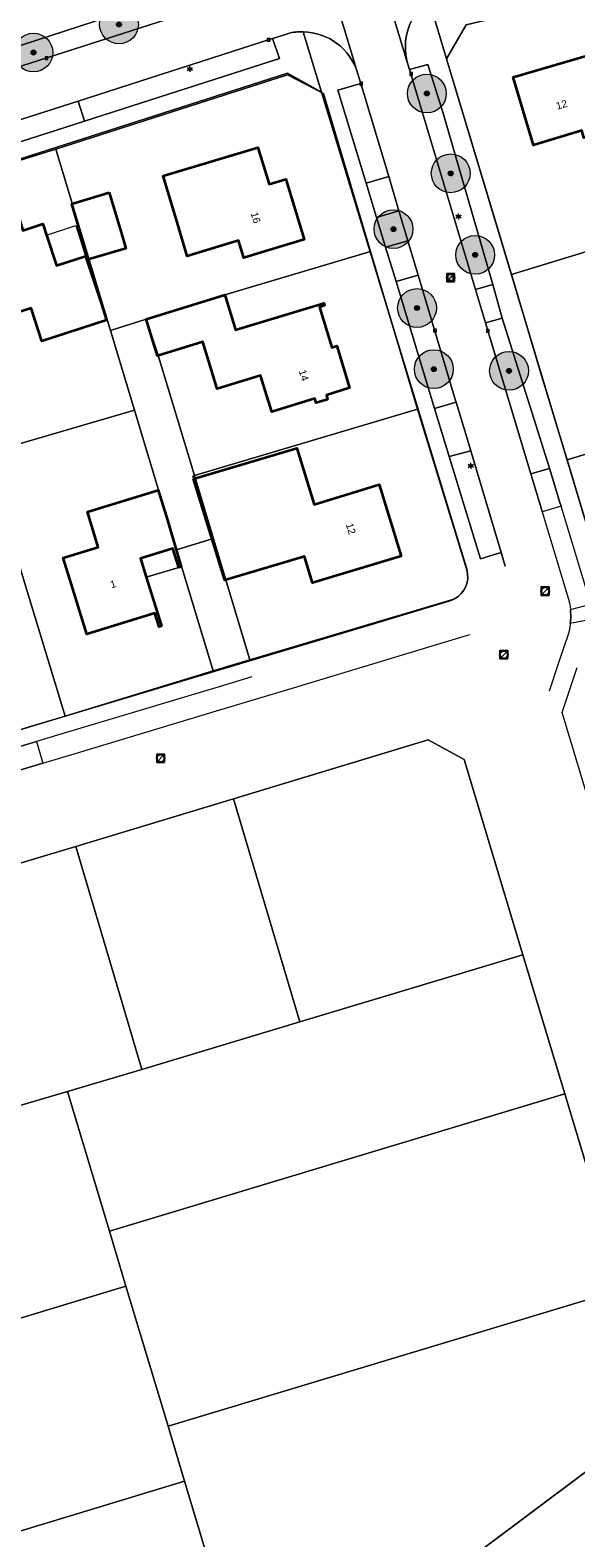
# Model space of a CAD drawing. Header units: metres. Extents: x 163543 to 168130, y 402678 to 405437.
# Tile 185 of 256: x 165309 to 165365, y 403552 to 403707. Entities that reach past the tile are written whole.
import ezdxf
from ezdxf.enums import TextEntityAlignment as Align

# ---------------------------------------------------------------- set-up
doc = ezdxf.new("R2010")
doc.units = ezdxf.units.M
doc.layers.get('0').update_dxf_attribs({"lineweight": 25})
for name, color, linetype, lineweight in [('X-CA190022.004-UO-BGT_Ondergrond$0$GE_314_WGDRijbaanLokaleweg_Vlak_GEM', 253, 'Continuous', 9), ('X-CA190022.004-UO-BGT_Ondergrond$0$GE_317_WGDVoetpad_Vlak_GEM', 253, 'Continuous', 9), ('X-CA190022.004-UO-BGT_Ondergrond$0$GE_322_WGDInrit_Vlak_GEM', 253, 'Continuous', 9), ('X-CA190022.004-UO-BGT_Ondergrond$0$GE_366_OWGBerm_groenvoorziening_Vlak_GEM', 253, 'Continuous', 9), ('X-CA190022.004-UO-BGT_Ondergrond$0$GE_367_OWGBerm_groenvoorziening_grasenk_GEM', 253, 'Continuous', 9), ('X-CA190022.004-UO-BGT_Ondergrond$0$GE_401_OTDErf_Vlak_GEM', 253, 'Continuous', 9), ('X-CA190022.004-UO-BGT_Ondergrond$0$GE_4502_GBKN_Huisnummer_Lijn_GEM', 7, 'Continuous', 9), ('X-CA190022.004-UO-BGT_Ondergrond$0$GE_601_PNDgrondvlakpand_Vlak_MV_GEM', 34, 'Continuous', 35), ('X-CA190022.004-UO-BGT_Ondergrond$0$GE_612_PanddeelOnderbouwOverbouw_Vlak_GEM', 253, 'Continuous', 9), ('X-CA190022.004-UO-BGT_Ondergrond$0$GE_613_PanddeelOnderbouwOverbouw_Lijn_GEM', 253, 'Continuous', 9), ('X-CA190022.004-UO-BGT_Ondergrond$0$GE_861_PALLichtmast_Punt_GEM', 253, 'Continuous', 9), ('X-CA190022.004-UO-BGT_Ondergrond$0$GE_885_PutInspectieofRioolput_Punt_GEM', 253, 'Continuous', 9), ('X-CA190022.004-UO-BGT_Ondergrond$0$GE_886_PutKolk_Punt_GEM', 253, 'Continuous', 9), ('X-CA190022.004-UO-BGT_Ondergrond$0$N-WE-RI-PUT_INSPECTIE-S', 253, 'Continuous', 9), ('X-CA190022.004-UO-DWM_Beplanting$0$B-WE-GR-BOOM-S AFKOMSTIG UIT BGT', 252, 'Continuous', 0), ('X-CA190022.004-UO-KAD_Percelen$0$B-WE-KG-GRENS_PERCEEL-GV', 150, 'Continuous', 9), ('X-CA190022.004-UO-WHM_Riolering gemeente_NLCS_v0.1$0$B-WE-RI-PUT-S', 214, 'Continuous', 15)]:
    doc.layers.add(name, color=color, linetype=linetype, lineweight=lineweight)
doc.layers.add('X-CA190022.004-UO-DWM_Beplanting$0$N-GV-GR-GRAS-A-200', color=7, linetype='Continuous')
doc.styles.add('X-CA190022.004-UO-BGT_Ondergrond$0$BGT_NAR', font='arial.ttf', dxfattribs={"height": 1})
doc.styles.add('X-CA190022.004-UO-BGT_Ondergrond$0$NLCS-ISO', font='NLCS-ISO.ttf')

# ---------------------------------------------------------------- blocks, each defined once
blk = doc.blocks.new('X-CA190022.004-UO-BGT_Ondergrond$0$SRI-KOLK-SO')
at = {"color": 0, "linetype": 'ByBlock', "lineweight": 18}
blk.add_lwpolyline([(-1.125, -1.125), (1.125, -1.125), (1.125, 1.125), (-1.125, 1.125)], close=True, dxfattribs=at)
at = {"color": 0, "linetype": 'ByBlock', "lineweight": 18, "style": 'X-CA190022.004-UO-BGT_Ondergrond$0$NLCS-ISO'}
blk.add_text('k', height=1.5, dxfattribs=at).set_placement((0, 0), align=Align.MIDDLE_CENTER)
blk = doc.blocks.new('X-CA190022.004-UO-BGT_Ondergrond$0$IMGEOKolk')
at = {"xscale": 5, "yscale": 5, "zscale": 5}
blk.add_blockref('X-CA190022.004-UO-BGT_Ondergrond$0$SRI-KOLK-SO', (0, 0), dxfattribs=at)
blk = doc.blocks.new('X-CA190022.004-UO-BGT_Ondergrond$0$N-SIE-WEG_LICHTMAST-SO')
h = blk.add_hatch(color=256)
h.paths.add_polyline_path([(1.2, 0.5, 0.658505), (-1.2, 0.5)])
h.paths.add_polyline_path([(-1.2, -0.5, 0.658505), (1.2, -0.5)])
at = {"flags": 128}
for points in [[(-2.2, 1.3), (-1.1, 0.6)], [(-1.2, 0.5), (1.2, 0.5)], [(0, 1.3), (0, 2.5)], [(1.1, 0.6), (2.2, 1.3)], [(-2.2, -1.3), (-1.1, -0.6)], [(-1.2, -0.5), (1.2, -0.5)], [(0, -1.3), (0, -2.5)], [(2.2, -1.3), (1.1, -0.6)]]:
    blk.add_lwpolyline(points, dxfattribs=at)
at = {"ltscale": 0.5}
blk.add_circle((0, 0), 1.27, dxfattribs=at)
at = {"style": 'X-CA190022.004-UO-BGT_Ondergrond$0$NLCS-ISO'}
blk.add_attdef('TYPE', text='', height=1.8, dxfattribs=at).set_placement((0, 2.5), align=Align.BOTTOM_CENTER)
blk = doc.blocks.new('X-CA190022.004-UO-BGT_Ondergrond$0$IMGEOLichtmastpaal')
at = {"xscale": 5, "yscale": 5, "zscale": 5}
blk.add_blockref('X-CA190022.004-UO-BGT_Ondergrond$0$N-SIE-WEG_LICHTMAST-SO', (0, 6.4), dxfattribs=at)
blk = doc.blocks.new('X-CA190022.004-UO-BGT_Ondergrond$0$SRI-PUT_INSPECTIEPUT_RIOOLPUT-SO')
at = {"color": 0, "linetype": 'ByBlock', "lineweight": 18}
blk.add_lwpolyline([(-1.12, -1.12), (1.12, -1.12), (1.12, 1.12), (-1.12, 1.12)], close=True, dxfattribs=at)
at = {"color": 0, "linetype": 'ByBlock', "lineweight": 18, "style": 'X-CA190022.004-UO-BGT_Ondergrond$0$NLCS-ISO'}
blk.add_text('r', height=1.5, dxfattribs=at).set_placement((0, 0.28), align=Align.MIDDLE_CENTER)
blk = doc.blocks.new('X-CA190022.004-UO-BGT_Ondergrond$0$IMGEOInspectierioolput')
at = {"layer": 'X-CA190022.004-UO-BGT_Ondergrond$0$N-WE-RI-PUT_INSPECTIE-S', "xscale": 10, "yscale": 10, "zscale": 10}
blk.add_blockref('X-CA190022.004-UO-BGT_Ondergrond$0$SRI-PUT_INSPECTIEPUT_RIOOLPUT-SO', (0, 0), dxfattribs=at)
blk = doc.blocks.new('X-CA190022.004-UO-WHM_Riolering gemeente_NLCS_v0.1$0$B-SRI-PUT_BETON-SO')
blk.add_line((-1.41, -1.41), (1.41, 1.41))
at = {"lineweight": -3, "flags": 128}
blk.add_lwpolyline([(2, -2), (2, 2), (-2, 2), (-2, -2)], close=True, dxfattribs=at)
at = {"lineweight": -3}
blk.add_circle((0, 0), 2, dxfattribs=at)
blk = doc.blocks.new('X-CA190022.004-UO-DWM_Beplanting$0$SGR-BOOM_01-SO')
at = {"linetype": 'ByBlock', "lineweight": 18}
h = blk.add_hatch(color=0, dxfattribs=at)
h.dxf.hatch_style = 1
edge = h.paths.add_edge_path()
edge.add_arc((0, 0), 0.25, 0, 360)
at = {"color": 0, "linetype": 'ByBlock', "lineweight": 18}
for radius in [2, 0.25]:
    blk.add_circle((0, 0), radius, dxfattribs=at)
blk = doc.blocks.new('X-CA190022.004-UO-DWM_Beplanting$0$IMGEOBoom')
at = {"transparency": 33554457}
h = blk.add_hatch(color=256, dxfattribs=at)
h.dxf.hatch_style = 1
edge = h.paths.add_edge_path()
edge.add_arc((0, 0), 100, 0, 360)
edge = h.paths.add_edge_path(flags=17)
edge.add_arc((0, 0), 12.5, 0, 360)
h = blk.add_hatch()
h.set_pattern_fill('ANGLE', color=256)
h.set_pattern_definition([(0, (0, 0), (0, 6.985), [5.08, -1.905]), (90, (0, 0), (-6.985, 4e-16), [5.08, -1.905])])
edge = h.paths.add_edge_path(flags=17)
edge.add_arc((0, 0), 12.5, 0, 360)
at = {"layer": 'X-CA190022.004-UO-DWM_Beplanting$0$N-GV-GR-GRAS-A-200'}
h = blk.add_hatch(color=256, dxfattribs=at)
h.dxf.hatch_style = 1
edge = h.paths.add_edge_path(flags=17)
edge.add_arc((0, 0), 12.5, 0, 360)
at = {"xscale": 50, "yscale": 50, "zscale": 50}
blk.add_blockref('X-CA190022.004-UO-DWM_Beplanting$0$SGR-BOOM_01-SO', (0, 0), dxfattribs=at)

msp = doc.modelspace()

# ---------------------------------------------------------------- linework, layer by layer
at = {"layer": 'X-CA190022.004-UO-BGT_Ondergrond$0$GE_314_WGDRijbaanLokaleweg_Vlak_GEM', "flags": 128}
for points in [[(165342.968, 403720.364), (165347.89, 403704.07), (165348.087, 403703.415), (165354.885, 403680.743), (165355.921, 403677.288), (165360.598, 403661.693), (165361.684, 403658.072), (165361.769, 403657.789), (165364.47, 403648.78), (165364.593, 403648.257), (165364.673, 403647.726), (165364.706, 403646.805), (165364.656, 403646.283), (165364.632, 403646.032), (165364.611, 403645.936), (165364.557, 403645.69), (165364.46, 403645.25), (165363.559, 403642.525), (165362.489, 403639.289)], [(165347.89, 403704.07), (165342.968, 403720.364)], [(165357.95, 403652.197), (165357.535, 403653.582), (165354.392, 403664.098), (165352.893, 403669.112), (165352.84, 403669.29), (165348.975, 403682.219), (165347.915, 403685.764), (165346.998, 403688.83), (165345.938, 403692.375), (165343.071, 403701.972), (165342.739, 403703.083), (165338.076, 403718.533)], [(165338.076, 403718.533), (165342.739, 403703.083)], [(165245.91, 403683.754), (165246.475, 403683.936), (165261.276, 403688.704), (165265.364, 403690.021), (165282.29, 403695.473), (165285.979, 403696.661), (165302.605, 403702.017), (165307.263, 403703.517), (165332.596, 403711.678), (165334.735, 403712.367)], [(165335.617, 403707.156), (165334.76, 403706.88), (165333.959, 403706.622), (165313.924, 403700.17), (165306.312, 403697.718)], [(165261.22, 403617.08), (165261.95, 403617.3), (165269.125, 403619.461), (165272.209, 403620.39), (165278.164, 403622.183), (165281.457, 403623.175), (165294.977, 403627.247), (165298.565, 403628.328), (165310.3, 403631.862), (165313.862, 403632.935), (165325.588, 403636.467), (165328.552, 403637.36), (165329.13, 403637.534), (165332.545, 403638.562), (165336.244, 403639.676), (165353.621, 403644.91), (165354.323, 403645.121)]]:
    msp.add_lwpolyline(points, dxfattribs=at)
at = {"layer": 'X-CA190022.004-UO-BGT_Ondergrond$0$GE_314_WGDRijbaanLokaleweg_Vlak_GEM'}
for centre, radius, start, end in [((165353.841, 403705.753), 6.185, 127.69109, 195.78958), ((165337.014, 403701.355), 5.967, 89.03971, 103.53984), ((165336.984, 403701.296), 6.026, 17.24903, 88.7606)]:
    msp.add_arc(centre, radius, start, end, dxfattribs=at)
at = {"layer": 'X-CA190022.004-UO-BGT_Ondergrond$0$GE_317_WGDVoetpad_Vlak_GEM', "flags": 128}
for points in [[(165453.285, 403731.719), (165353.94, 403708.04), (165351.9, 403704.52), (165350.06, 403710.647)], [(165334.735, 403712.367), (165332.596, 403711.678), (165332.074, 403713.543), (165317.082, 403708.853), (165306.614, 403705.437), (165302.1, 403703.843)], [(165350.06, 403710.647), (165351.9, 403704.52)], [(165337.114, 403707.321), (165339.01, 403701.1), (165335.5, 403703.05), (165248.22, 403675.01), (165246.4, 403671.07), (165244.825, 403677.752)], [(165245.776, 403678.222), (165246.357, 403678.409), (165246.748, 403678.535), (165247.35, 403676.46), (165260.369, 403680.648), (165263.257, 403681.576), (165274.463, 403685.179), (165277.823, 403686.26), (165292.418, 403690.955), (165296.022, 403692.114), (165307.013, 403695.648), (165314.595, 403698.087), (165334.69, 403704.55), (165333.959, 403706.622), (165334.76, 403706.88), (165335.617, 403707.156)], [(165354.035, 403651.763), (165339.01, 403701.1), (165337.114, 403707.321)], [(165366.981, 403646.73), (165364.656, 403646.283), (165364.706, 403646.805), (165364.673, 403647.726), (165366.788, 403648.274), (165363.707, 403658.38), (165363.589, 403658.768), (165362.519, 403662.277), (165357.644, 403677.768), (165356.661, 403681.233), (165351.533, 403699.024), (165349.958, 403703.953), (165348.087, 403703.415), (165347.89, 403704.07)], [(165351.9, 403704.52), (165369.27, 403646.64)], [(165342.739, 403703.083), (165343.071, 403701.972), (165340.7, 403701.29), (165343.619, 403691.681), (165344.694, 403688.141), (165345.625, 403685.079), (165346.701, 403681.539), (165350.677, 403668.45), (165352.183, 403663.495)], [(165352.183, 403663.495), (165355.39, 403652.94), (165357.535, 403653.582), (165357.95, 403652.197)], [(165259.17, 403616.879), (165257.73, 403622.99), (165260.9, 403621.2), (165327.708, 403641.232), (165343.489, 403645.964), (165352.48, 403648.66)], [(165366.794, 403627.138), (165363.825, 403637.08), (165365.346, 403641.727)], [(165331.845, 403640.768), (165328.463, 403639.75), (165324.887, 403638.675), (165313.194, 403635.156), (165309.631, 403634.084), (165297.86, 403630.542), (165294.275, 403629.463), (165280.737, 403625.389), (165277.484, 403624.41), (165271.615, 403622.644), (165268.533, 403621.717), (165261.43, 403619.58), (165261.95, 403617.3), (165261.22, 403617.08)]]:
    msp.add_lwpolyline(points, dxfattribs=at)
at = {"layer": 'X-CA190022.004-UO-BGT_Ondergrond$0$GE_317_WGDVoetpad_Vlak_GEM', "extrusion": (0, 0, -1)}
for centre, radius, start, end in [((-165353.841, 403705.753), 6.185, 344.21042, 52.30891), ((-165337.014, 403701.355), 5.967, 76.46016, 90.96029), ((-165336.984, 403701.296), 6.026, 91.2394, 162.75097)]:
    msp.add_arc(centre, radius, start, end, dxfattribs=at)
at = {"layer": 'X-CA190022.004-UO-BGT_Ondergrond$0$GE_322_WGDInrit_Vlak_GEM', "flags": 128}
for points in [[(165314.595, 403698.087), (165307.013, 403695.648), (165306.312, 403697.718), (165313.924, 403700.17), (165314.595, 403698.087)], [(165345.938, 403692.375), (165346.998, 403688.83), (165344.694, 403688.141), (165343.619, 403691.681), (165345.938, 403692.375)], [(165347.915, 403685.764), (165348.975, 403682.219), (165346.701, 403681.539), (165345.625, 403685.079), (165347.915, 403685.764)], [(165356.661, 403681.233), (165357.644, 403677.768), (165355.921, 403677.288), (165354.885, 403680.743), (165356.661, 403681.233)], [(165352.893, 403669.112), (165354.392, 403664.098), (165352.183, 403663.495), (165350.677, 403668.45), (165352.893, 403669.112)], [(165362.519, 403662.277), (165363.589, 403658.768), (165363.707, 403658.38), (165361.769, 403657.789), (165361.684, 403658.072), (165360.598, 403661.693), (165362.367, 403662.231), (165362.519, 403662.277)]]:
    msp.add_lwpolyline(points, dxfattribs=at)
at = {"layer": 'X-CA190022.004-UO-BGT_Ondergrond$0$GE_366_OWGBerm_groenvoorziening_Vlak_GEM', "flags": 128}
for points in [[(165348.087, 403703.415), (165349.958, 403703.953), (165351.533, 403699.024), (165356.661, 403681.233), (165354.885, 403680.743), (165348.087, 403703.415)], [(165357.644, 403677.768), (165362.519, 403662.277), (165362.367, 403662.231), (165360.598, 403661.693), (165355.921, 403677.288), (165357.644, 403677.768)], [(165354.392, 403664.098), (165357.535, 403653.582), (165355.39, 403652.94), (165352.183, 403663.495), (165354.392, 403664.098)]]:
    msp.add_lwpolyline(points, dxfattribs=at)
at = {"layer": 'X-CA190022.004-UO-BGT_Ondergrond$0$GE_367_OWGBerm_groenvoorziening_grasenk_GEM', "flags": 128}
for points in [[(165332.596, 403711.678), (165307.263, 403703.517), (165306.614, 403705.437), (165317.082, 403708.853), (165332.074, 403713.543), (165332.596, 403711.678)], [(165333.959, 403706.622), (165334.69, 403704.55), (165314.595, 403698.087), (165313.924, 403700.17), (165333.959, 403706.622)], [(165343.071, 403701.972), (165345.938, 403692.375), (165343.619, 403691.681), (165340.7, 403701.29), (165343.071, 403701.972)], [(165346.998, 403688.83), (165347.915, 403685.764), (165345.625, 403685.079), (165344.694, 403688.141), (165346.998, 403688.83)], [(165348.975, 403682.219), (165352.84, 403669.29), (165352.893, 403669.112), (165350.677, 403668.45), (165346.701, 403681.539), (165348.975, 403682.219)], [(165310.3, 403631.862), (165298.565, 403628.328), (165297.86, 403630.542), (165309.631, 403634.084), (165310.3, 403631.862)]]:
    msp.add_lwpolyline(points, dxfattribs=at)
at = {"layer": 'X-CA190022.004-UO-BGT_Ondergrond$0$GE_401_OTDErf_Vlak_GEM', "flags": 128}
for points in [[(165369.27, 403646.64), (165351.9, 403704.52), (165353.94, 403708.04)], [(165381.413, 403691.158), (165376.907, 403689.929), (165375.669, 403695.867), (165374.323, 403696.603), (165373.311, 403701.334), (165371.267, 403702.677), (165367.997, 403701.797), (165368.976, 403698.175), (165368.394, 403697.979), (165368.82, 403696.84), (165366.96, 403696.29), (165366.87, 403696.6), (165366.06, 403696.36), (165365.84, 403697.12), (165360.86, 403695.63), (165358.78, 403702.63), (165367.11, 403705.08), (165377.85, 403707.44), (165378.92, 403702.55), (165381.413, 403691.158)], [(165352.48, 403648.66), (165343.489, 403645.964), (165327.708, 403641.232), (165260.9, 403621.2), (165257.73, 403622.99), (165246.4, 403671.07), (165248.22, 403675.01), (165335.5, 403703.05), (165339.01, 403701.1)], [(165339.01, 403701.1), (165354.035, 403651.763)], [(165324.13, 403687.66), (165322.69, 403692.44), (165332.45, 403695.39), (165333.62, 403691.6), (165335.34, 403692.11), (165337.23, 403685.89), (165332.45, 403684.43), (165331.002, 403683.983), (165330.461, 403685.773), (165325.187, 403684.179), (165324.13, 403687.66)], [(165313.27, 403689.57), (165317.14, 403690.72), (165318.56, 403685.93), (165318.849, 403684.969), (165314.979, 403683.819), (165314.69, 403684.78), (165313.27, 403689.57)], [(165302.71, 403681.91), (165301.39, 403686.12), (165307.81, 403688.18), (165308.25, 403686.82), (165310.3, 403687.49), (165310.675, 403686.339), (165311.7, 403683.19), (165314.71, 403684.18), (165316.26, 403679.42), (165316.861, 403677.547), (165310.193, 403675.407), (165309.107, 403678.789), (165305.362, 403677.587), (165303.856, 403682.278), (165302.71, 403681.91)], [(165324.28, 403678.7), (165329.06, 403680.16), (165330.15, 403676.56), (165339.24, 403679.32), (165339.33, 403679.07), (165338.82, 403678.9), (165340.09, 403674.74), (165340.58, 403674.91), (165341.91, 403670.57), (165339.52, 403669.83), (165339.65, 403669.38), (165338.48, 403669.03), (165338.344, 403669.469), (165333.889, 403668.093), (165332.731, 403671.842), (165328.276, 403670.466), (165326.779, 403675.313), (165322.104, 403673.869), (165320.931, 403677.666), (165324.28, 403678.7)], [(165325.84, 403661.2), (165336.49, 403664.37), (165338.27, 403658.56), (165344.96, 403660.6), (165347.22, 403653.21), (165338.09, 403650.46), (165337.26, 403653.17), (165329.05, 403650.73), (165325.84, 403661.2)], [(165323.15, 403656.92), (165324.57, 403652.12), (165324.32, 403652.05), (165323.71, 403654), (165320.35, 403652.98), (165320.962, 403651.031), (165322.54, 403646.01), (165322.29, 403645.93), (165321.83, 403647.35), (165314.83, 403645.17), (165313.35, 403649.95), (165312.395, 403653.047), (165316, 403654.159), (165314.886, 403657.774), (165322.192, 403660.027), (165323.15, 403656.92)]]:
    msp.add_lwpolyline(points, dxfattribs=at)
at = {"layer": 'X-CA190022.004-UO-BGT_Ondergrond$0$GE_601_PNDgrondvlakpand_Vlak_MV_GEM', "flags": 128}
for points in [[(165367.997, 403701.797), (165368.976, 403698.175), (165368.394, 403697.979), (165368.82, 403696.84), (165366.96, 403696.29), (165366.87, 403696.6), (165366.06, 403696.36), (165365.84, 403697.12), (165360.86, 403695.63), (165358.78, 403702.63), (165367.11, 403705.08), (165377.85, 403707.44), (165378.92, 403702.55), (165381.413, 403691.158), (165376.907, 403689.929), (165375.669, 403695.867), (165374.323, 403696.603), (165373.311, 403701.334), (165371.267, 403702.677), (165367.997, 403701.797)], [(165324.13, 403687.66), (165322.69, 403692.44), (165332.45, 403695.39), (165333.62, 403691.6), (165335.34, 403692.11), (165337.23, 403685.89), (165332.45, 403684.43), (165331.002, 403683.983), (165330.461, 403685.773), (165325.187, 403684.179), (165324.13, 403687.66)], [(165317.14, 403690.72), (165318.56, 403685.93), (165318.849, 403684.969), (165314.979, 403683.819), (165314.69, 403684.78), (165313.27, 403689.57), (165317.14, 403690.72)], [(165314.71, 403684.18), (165316.26, 403679.42), (165316.861, 403677.547), (165310.193, 403675.407), (165309.107, 403678.789), (165305.362, 403677.587), (165303.856, 403682.278), (165302.71, 403681.91), (165301.39, 403686.12), (165307.81, 403688.18), (165308.25, 403686.82), (165310.3, 403687.49), (165310.675, 403686.339), (165311.7, 403683.19), (165314.71, 403684.18)], [(165324.28, 403678.7), (165329.06, 403680.16), (165330.15, 403676.56), (165339.24, 403679.32), (165339.33, 403679.07), (165338.82, 403678.9), (165340.09, 403674.74), (165340.58, 403674.91), (165341.91, 403670.57), (165339.52, 403669.83), (165339.65, 403669.38), (165338.48, 403669.03), (165338.344, 403669.469), (165333.889, 403668.093), (165332.731, 403671.842), (165328.276, 403670.466), (165326.779, 403675.313), (165322.104, 403673.869), (165320.931, 403677.666), (165324.28, 403678.7)], [(165325.84, 403661.2), (165336.49, 403664.37), (165338.27, 403658.56), (165344.96, 403660.6), (165347.22, 403653.21), (165338.09, 403650.46), (165337.26, 403653.17), (165329.05, 403650.73), (165325.84, 403661.2)], [(165324.32, 403652.05), (165323.71, 403654), (165320.35, 403652.98), (165320.962, 403651.031), (165322.54, 403646.01), (165322.29, 403645.93), (165321.83, 403647.35), (165314.83, 403645.17), (165313.35, 403649.95), (165312.395, 403653.047), (165316, 403654.159), (165314.886, 403657.774), (165322.192, 403660.027), (165323.15, 403656.92), (165324.57, 403652.12), (165324.32, 403652.05)]]:
    msp.add_lwpolyline(points, dxfattribs=at)
at = {"layer": 'X-CA190022.004-UO-BGT_Ondergrond$0$GE_612_PanddeelOnderbouwOverbouw_Vlak_GEM', "flags": 128}
for points in [[(165314.71, 403684.18), (165311.7, 403683.19), (165310.675, 403686.339), (165313.686, 403687.324), (165314.71, 403684.18)], [(165324.32, 403652.05), (165320.962, 403651.031), (165320.35, 403652.98), (165323.71, 403654), (165324.32, 403652.05)]]:
    msp.add_lwpolyline(points, dxfattribs=at)
at = {"layer": 'X-CA190022.004-UO-BGT_Ondergrond$0$GE_613_PanddeelOnderbouwOverbouw_Lijn_GEM'}
for p, q in [((165310.675, 403686.339), (165313.686, 403687.324)), ((165313.686, 403687.324), (165314.71, 403684.18)), ((165320.962, 403651.031), (165324.32, 403652.05))]:
    msp.add_line(p, q, dxfattribs=at)
at = {"layer": 'X-CA190022.004-UO-KAD_Percelen$0$B-WE-KG-GRENS_PERCEEL-GV', "flags": 128}
for points in [[(165391.917, 403717.093), (165408.458, 403721.036), (165423.895, 403724.715), (165428.377, 403725.818), (165453.285, 403731.719), (165455.345, 403732.374), (165481.79, 403738.476), (165484.652, 403736.3), (165481.531, 403755.119), (165479.271, 403751.487), (165471.092, 403749.508), (165457.839, 403746.302), (165431.213, 403739.961), (165426.893, 403738.932), (165417.244, 403736.634), (165396.598, 403731.696), (165374.404, 403726.389), (165371.68, 403725.783), (165350.191, 403720.664), (165346.422, 403722.843), (165351.9, 403704.52), (165353.94, 403708.04), (165376.242, 403713.357), (165380.334, 403714.316)], [(165376.242, 403713.357), (165353.94, 403708.04), (165351.9, 403704.52), (165358.579, 403682.262), (165381.957, 403689.439), (165378.92, 403702.55), (165377.85, 403707.44)], [(165344.066, 403684.631), (165339.215, 403700.955), (165335.503, 403702.881), (165311.643, 403695.213), (165317.275, 403676.513), (165320.931, 403677.666), (165329.06, 403680.16)], [(165304.891, 403663.954), (165319.755, 403668.278), (165317.275, 403676.513), (165311.643, 403695.213), (165296.235, 403690.436), (165299.26, 403681.15), (165301.239, 403675.045)], [(165394.307, 403683.086), (165381.957, 403689.439), (165358.579, 403682.262), (165361.57, 403672.184), (165364.316, 403663.143), (165397.355, 403673.183)], [(165344.066, 403684.631), (165329.06, 403680.16), (165320.931, 403677.666), (165322.111, 403674.162), (165325.926, 403661.524), (165348.894, 403668.383)], [(165317.275, 403676.513), (165319.755, 403668.278), (165324.09, 403653.884), (165327.74, 403655.003), (165325.755, 403661.473), (165325.926, 403661.524), (165322.111, 403674.162), (165320.931, 403677.666)], [(165397.355, 403673.183), (165364.316, 403663.143), (165369.27, 403646.64), (165402.362, 403656.916)], [(165327.849, 403641.4), (165324.09, 403653.884), (165319.755, 403668.278), (165304.891, 403663.954), (165304.382, 403663.806), (165308.43, 403650.39), (165312.586, 403636.697)], [(165348.894, 403668.383), (165325.926, 403661.524), (165331.616, 403642.52), (165352.306, 403648.664), (165352.714, 403648.825), (165353.087, 403649.055), (165353.414, 403649.346), (165353.686, 403649.69), (165353.893, 403650.077), (165354.03, 403650.493), (165354.091, 403650.927), (165354.076, 403651.365), (165353.985, 403651.794)], [(165312.586, 403636.697), (165308.43, 403650.39), (165304.382, 403663.806), (165290.362, 403659.502), (165289.149, 403659.134), (165291.1, 403652.56), (165293.11, 403645.78), (165297.174, 403632.076)], [(165327.849, 403641.4), (165331.616, 403642.52), (165325.926, 403661.524), (165325.755, 403661.473), (165327.74, 403655.003), (165324.09, 403653.884)], [(165329.941, 403628.183), (165336.778, 403605.158), (165359.752, 403612.095), (165353.729, 403632.252), (165350.011, 403634.252)], [(165329.941, 403628.183), (165313.705, 403623.276), (165318.474, 403607.141), (165320.061, 403601.77), (165320.509, 403600.255), (165336.778, 403605.158)], [(165312.846, 403597.976), (165320.509, 403600.255), (165320.061, 403601.77), (165318.474, 403607.141), (165313.705, 403623.276), (165287.587, 403615.437), (165294.467, 403592.576)], [(165320.509, 403600.255), (165312.846, 403597.976), (165317.163, 403583.576), (165364.094, 403597.734), (165359.752, 403612.095), (165336.778, 403605.158)], [(165312.846, 403597.976), (165294.467, 403592.576), (165267.402, 403584.379), (165273.3, 403564.082), (165318.866, 403577.896), (165317.163, 403583.576)], [(165318.866, 403577.896), (165323.199, 403563.447), (165370.136, 403577.608), (165364.094, 403597.734), (165317.163, 403583.576)], [(165318.866, 403577.896), (165273.3, 403564.082), (165279.503, 403543.982), (165324.896, 403557.786), (165323.199, 403563.447)], [(165349.743, 403543.007), (165355.909, 403550.995), (165375.961, 403566.044), (165372.15, 403570.899), (165370.136, 403577.608), (165323.199, 403563.447), (165324.896, 403557.786), (165330.93, 403537.661)], [(165375.961, 403566.044), (165355.909, 403550.995), (165382.506, 403530.09), (165392.733, 403543.232)], [(165286.247, 403524.094), (165330.93, 403537.661), (165324.896, 403557.786), (165279.503, 403543.982)]]:
    msp.add_lwpolyline(points, close=True, dxfattribs=at)
for points in [[(165369.27, 403646.64), (165364.316, 403663.143), (165361.57, 403672.184), (165358.579, 403682.262), (165351.9, 403704.52), (165346.422, 403722.843)], [(165296.235, 403690.436), (165311.643, 403695.213), (165335.503, 403702.881), (165339.215, 403700.955), (165344.066, 403684.631), (165348.894, 403668.383), (165353.985, 403651.794), (165354.076, 403651.365), (165354.091, 403650.927), (165354.03, 403650.493), (165353.893, 403650.077), (165353.686, 403649.69), (165353.414, 403649.346), (165353.087, 403649.055), (165352.714, 403648.825), (165352.306, 403648.664), (165331.616, 403642.52), (165327.849, 403641.4), (165312.586, 403636.697), (165297.174, 403632.076)], [(165279.503, 403543.982), (165273.3, 403564.082), (165267.402, 403584.379), (165261.86, 403605.48), (165264.28, 403608.43), (165287.587, 403615.437), (165313.705, 403623.276), (165329.941, 403628.183), (165350.011, 403634.252), (165353.729, 403632.252), (165359.752, 403612.095), (165364.094, 403597.734), (165370.136, 403577.608)]]:
    msp.add_lwpolyline(points, dxfattribs=at)

# ---------------------------------------------------------------- block references
at = {"layer": 'X-CA190022.004-UO-BGT_Ondergrond$0$GE_861_PALLichtmast_Punt_GEM', "xscale": 0.025, "yscale": 0.025, "zscale": 0.025}
for p in [(165325.447, 403703.323), (165353.127, 403688.092), (165354.39, 403662.381)]:
    msp.add_blockref('X-CA190022.004-UO-BGT_Ondergrond$0$IMGEOLichtmastpaal', p, dxfattribs=at)
at = {"layer": 'X-CA190022.004-UO-BGT_Ondergrond$0$GE_885_PutInspectieofRioolput_Punt_GEM', "xscale": 0.025, "yscale": 0.025, "zscale": 0.025}
msp.add_blockref('X-CA190022.004-UO-BGT_Ondergrond$0$IMGEOInspectierioolput', (165352.316, 403681.959), dxfattribs=at)
at = {"layer": 'X-CA190022.004-UO-BGT_Ondergrond$0$GE_886_PutKolk_Punt_GEM', "xscale": 0.025, "yscale": 0.025, "zscale": 0.025}
for p in [(165333.574, 403706.489), (165310.664, 403704.597), (165348.257, 403702.962), (165343.091, 403701.966), (165350.711, 403676.49), (165356.147, 403676.469)]:
    msp.add_blockref('X-CA190022.004-UO-BGT_Ondergrond$0$IMGEOKolk', p, dxfattribs=at)
at = {"layer": 'X-CA190022.004-UO-DWM_Beplanting$0$B-WE-GR-BOOM-S AFKOMSTIG UIT BGT', "xscale": 0.02, "yscale": 0.02, "zscale": 0.02}
for p in [(165318.144, 403708.077), (165309.33, 403705.174), (165349.869, 403700.943), (165352.332, 403692.713), (165346.433, 403686.957), (165354.851, 403684.299), (165348.861, 403678.814), (165350.589, 403672.508), (165358.342, 403672.335)]:
    msp.add_blockref('X-CA190022.004-UO-DWM_Beplanting$0$IMGEOBoom', p, dxfattribs=at)
at = {"layer": 'X-CA190022.004-UO-WHM_Riolering gemeente_NLCS_v0.1$0$B-WE-RI-PUT-S', "xscale": 0.2, "yscale": 0.2, "zscale": 0.2}
for p in [(165352.32, 403681.952), (165362.064, 403649.6), (165357.808, 403643.04), (165322.432, 403632.352)]:
    msp.add_blockref('X-CA190022.004-UO-WHM_Riolering gemeente_NLCS_v0.1$0$B-SRI-PUT_BETON-SO', p, dxfattribs=at)

# ---------------------------------------------------------------- texts
at = {"layer": 'X-CA190022.004-UO-BGT_Ondergrond$0$GE_4502_GBKN_Huisnummer_Lijn_GEM', "style": 'X-CA190022.004-UO-BGT_Ondergrond$0$BGT_NAR'}
for s, rotation, p in [('12', 16.4, (165363.755, 403699.794)), ('16', 286.9, (165332.234, 403688.141)), ('14', 287.1, (165337.193, 403671.879)), ('12', 287, (165342.038, 403656.05)), ('1', 17.3, (165317.537, 403650.332))]:
    msp.add_text(s, height=0.75, rotation=rotation, dxfattribs=at).set_placement(p, align=Align.MIDDLE_CENTER)

doc.saveas('drawing.dxf')
